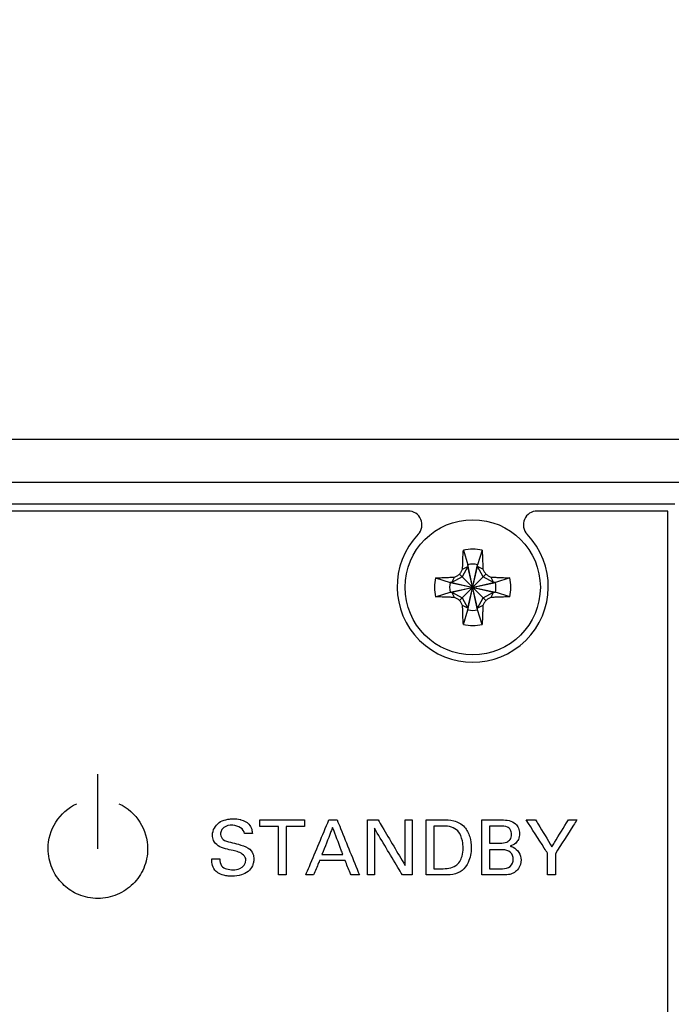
# Model space of a CAD drawing. Header units: inches. Extents: x 0 to 34, y 0 to 22.
# Tile 49 of 84: x 27.606 to 27.843, y 15.789 to 16.148. Entities that reach past the tile are written whole.
import ezdxf

# ---------------------------------------------------------------- set-up
doc = ezdxf.new("R2010")
doc.units = ezdxf.units.IN
doc.header["$LTSCALE"] = 1.87
doc.header["$MEASUREMENT"] = 0
doc.layers.get('0').update_dxf_attribs({"linetype": 'CONTINUOUS'})
doc.layers.add('DATUMCURVES', color=7, linetype='CONTINUOUS')
doc.layers.add('DIMENSIONS', color=7, linetype='CONTINUOUS')
doc.styles.get("Standard").update_dxf_attribs({"font": 'txt', "width": 0.8})
doc.dimstyles.new('DIMSTYLE_2', dxfattribs={"dimtxt": 0.125, "dimasz": 0.18, "dimexe": 0.18, "dimexo": 0.0625, "dimgap": 0.09, "dimtad": 0, "dimtih": 1, "dimtoh": 1, "dimlfac": 4, "dimzin": 4, "dimdsep": 46, "dimtxsty": 'STANDARD', "dimblk": '_FILLED', "dimblk1": '_FILLED', "dimblk2": '_FILLED', "dimcen": 0.09, "dimadec": 0, "dimazin": 0, "dimtp": 0.01, "dimtm": 0.01, "dimtfac": 1, "dimtofl": 0, "dimtmove": 0, "dimatfit": 3, "dimldrblk": '_FILLED', "dimfxl": 1, "dimtolj": 1, "dimtzin": 4, "dimarcsym": 0})

# ---------------------------------------------------------------- blocks, each defined once
blk = doc.blocks.new('_FILLED')
at = {"color": 0, "linetype": 'BYBLOCK'}
blk.add_solid([(0, 0), (-1, 0.1736111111), (-1, -0.1736111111)], dxfattribs=at)
blk = doc.blocks.new('*D12')
at = {"layer": 'DIMENSIONS', "color": 2, "linetype": 'CONTINUOUS'}
for p, q in [((25.3843719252, 16.044827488), (25.3843719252, 18.3698276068)), ((29.6893719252, 16.057327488), (29.6893719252, 18.3698276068)), ((25.3843719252, 18.2448276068), (26.5116945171, 18.2448276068)), ((29.6893719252, 18.2448276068), (27.9616945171, 18.2448276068))]:
    blk.add_line(p, q, dxfattribs=at)
at = {"layer": 'DIMENSIONS', "color": 2, "linetype": 'CONTINUOUS', "xscale": 0.18, "yscale": 0.18, "zscale": 0.18, "rotation": 180}
blk.add_blockref('_FILLED', (25.3843719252, 18.2448276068), dxfattribs=at)
at = {"layer": 'DIMENSIONS', "color": 2, "linetype": 'CONTINUOUS', "xscale": 0.18, "yscale": 0.18, "zscale": 0.18}
blk.add_blockref('_FILLED', (29.6893719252, 18.2448276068), dxfattribs=at)
at = {"layer": 'DIMENSIONS', "color": 2, "linetype": 'CONTINUOUS', "width": 0.8}
for s, p in [('[', (27.1991945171, 18.1823276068)), (']', (27.7991945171, 18.1823276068)), ('17.22', (26.5741945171, 18.1823276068)), ('437.4', (27.2991945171, 18.1823276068))]:
    blk.add_text(s, height=0.125, dxfattribs=at).set_placement(p)
blk = doc.blocks.new('*D14')
at = {"layer": 'DIMENSIONS', "color": 2, "linetype": 'CONTINUOUS'}
for p, q in [((25.3843719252, 16.057327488), (25.3843719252, 16.8698276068)), ((27.3675864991, 15.9479024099), (27.3675864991, 16.8698276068)), ((25.3843719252, 16.7448276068), (25.0243719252, 16.7448276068)), ((27.3675864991, 16.7448276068), (27.7275864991, 16.7448276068))]:
    blk.add_line(p, q, dxfattribs=at)
at = {"layer": 'DIMENSIONS', "color": 2, "linetype": 'CONTINUOUS', "xscale": 0.18, "yscale": 0.18, "zscale": 0.18}
blk.add_blockref('_FILLED', (25.3843719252, 16.7448276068), dxfattribs=at)
at = {"layer": 'DIMENSIONS', "color": 2, "linetype": 'CONTINUOUS', "xscale": 0.18, "yscale": 0.18, "zscale": 0.18, "rotation": 180}
blk.add_blockref('_FILLED', (27.3675864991, 16.7448276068), dxfattribs=at)
at = {"layer": 'DIMENSIONS', "color": 2, "linetype": 'CONTINUOUS', "width": 0.8}
for s, p in [('[', (26.2270722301, 16.6823276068)), (']', (26.8270722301, 16.6823276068)), ('7.93', (25.7020722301, 16.6823276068)), ('201.5', (26.3270722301, 16.6823276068))]:
    blk.add_text(s, height=0.125, dxfattribs=at).set_placement(p)
blk = doc.blocks.new('*D23')
at = {"layer": 'DIMENSIONS', "color": 2, "linetype": 'CONTINUOUS'}
for p, q in [((23.6943719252, 15.994827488), (23.6943719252, 16.354827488)), ((25.3218719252, 15.994827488), (23.5693719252, 15.994827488)), ((28.2511095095, 15.4895496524), (23.5693719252, 15.4895496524)), ((23.6943719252, 15.4895496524), (23.6943719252, 15.1295496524))]:
    blk.add_line(p, q, dxfattribs=at)
at = {"layer": 'DIMENSIONS', "color": 2, "linetype": 'CONTINUOUS', "xscale": 0.18, "yscale": 0.18, "zscale": 0.18}
for p, rotation in [((23.6943719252, 15.994827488), 270), ((23.6943719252, 15.4895496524), 90)]:
    blk.add_blockref('_FILLED', p, dxfattribs=dict(at, rotation=rotation))
at = {"layer": 'DIMENSIONS', "color": 2, "linetype": 'CONTINUOUS', "width": 0.8}
for s, p in [('2.02', (23.3943719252, 15.7979691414)), ('[', (23.3943719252, 15.6104691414)), (']', (23.8943719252, 15.6104691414)), ('51.3', (23.4943719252, 15.6104691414))]:
    blk.add_text(s, height=0.125, dxfattribs=at).set_placement(p)
blk = doc.blocks.new('*D24')
at = {"layer": 'DIMENSIONS', "color": 2, "linetype": 'CONTINUOUS'}
for p, q in [((22.9443719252, 15.994827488), (22.9443719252, 16.354827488)), ((25.3218719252, 15.994827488), (22.8193719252, 15.994827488)), ((28.2795870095, 14.9937996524), (22.8193719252, 14.9937996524)), ((22.9443719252, 14.9937996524), (22.9443719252, 14.6337996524))]:
    blk.add_line(p, q, dxfattribs=at)
at = {"layer": 'DIMENSIONS', "color": 2, "linetype": 'CONTINUOUS', "xscale": 0.18, "yscale": 0.18, "zscale": 0.18}
for p, rotation in [((22.9443719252, 15.994827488), 270), ((22.9443719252, 14.9937996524), 90)]:
    blk.add_blockref('_FILLED', p, dxfattribs=dict(at, rotation=rotation))
at = {"layer": 'DIMENSIONS', "color": 2, "linetype": 'CONTINUOUS', "width": 0.8}
for s, p in [('4.00', (22.5943719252, 15.3653038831)), ('[', (22.5943719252, 15.1778038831)), (']', (23.1943719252, 15.1778038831)), ('101.7', (22.6943719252, 15.1778038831))]:
    blk.add_text(s, height=0.125, dxfattribs=at).set_placement(p)

msp = doc.modelspace()

# ---------------------------------------------------------------- linework, layer by layer
at = {"color": 7, "linetype": 'CONTINUOUS'}
for p, q in [((29.6968719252, 15.994827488), (25.3843719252, 15.994827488)), ((25.4406219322, 15.9793276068), (29.6406219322, 15.9793276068)), ((27.8438719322, 15.9713276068), (25.4468719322, 15.9713276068)), ((27.7469198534, 15.9688276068), (25.543824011, 15.9688276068)), ((27.8413719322, 15.9688276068), (27.793824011, 15.9688276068)), ((27.8413719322, 14.2708276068), (27.8413719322, 15.9688276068)), ((27.7669640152, 15.9545585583), (27.7686494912, 15.949314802)), ((27.7737798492, 15.9545585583), (27.7720943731, 15.949314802)), ((27.7686494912, 15.9486258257), (27.7665171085, 15.9449324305)), ((27.7666928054, 15.9476692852), (27.7686494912, 15.9486258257)), ((27.7686494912, 15.9328404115), (27.7720943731, 15.949314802)), ((27.7686494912, 15.949314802), (27.7686494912, 15.9486258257)), ((27.7720943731, 15.9328404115), (27.7686494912, 15.949314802)), ((27.7686494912, 15.9335293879), (27.7720943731, 15.9486258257)), ((27.7720943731, 15.9335293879), (27.7686494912, 15.9486258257)), ((27.7720943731, 15.9486258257), (27.7720943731, 15.949314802)), ((27.7742267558, 15.9449324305), (27.7720943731, 15.9486258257)), ((27.7740510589, 15.9476692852), (27.7720943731, 15.9486258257)), ((27.7665171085, 15.9449324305), (27.7628237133, 15.9428000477)), ((27.7656179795, 15.9363236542), (27.7751258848, 15.9458315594)), ((27.7656179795, 15.9458315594), (27.7751258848, 15.9363236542)), ((27.777920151, 15.9428000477), (27.7742267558, 15.9449324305)), ((27.7568909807, 15.9444855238), (27.7621347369, 15.9428000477)), ((27.7621347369, 15.9393551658), (27.7786091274, 15.9428000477)), ((27.7628237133, 15.9428000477), (27.7621347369, 15.9428000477)), ((27.7621347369, 15.9428000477), (27.7786091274, 15.9393551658)), ((27.7628237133, 15.9428000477), (27.7637802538, 15.9447567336)), ((27.7628237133, 15.9393551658), (27.777920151, 15.9428000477)), ((27.7628237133, 15.9428000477), (27.777920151, 15.9393551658)), ((27.7769636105, 15.9447567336), (27.777920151, 15.9428000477)), ((27.7786091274, 15.9428000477), (27.777920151, 15.9428000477)), ((27.7838528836, 15.9444855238), (27.7786091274, 15.9428000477)), ((27.7568909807, 15.9376696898), (27.7621347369, 15.9393551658)), ((27.7621347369, 15.9393551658), (27.7628237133, 15.9393551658)), ((27.7637802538, 15.93739848), (27.7628237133, 15.9393551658)), ((27.7628237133, 15.9393551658), (27.7665171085, 15.9372227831)), ((27.7742267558, 15.9372227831), (27.777920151, 15.9393551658)), ((27.777920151, 15.9393551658), (27.7769636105, 15.93739848)), ((27.777920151, 15.9393551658), (27.7786091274, 15.9393551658)), ((27.7838528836, 15.9376696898), (27.7786091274, 15.9393551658)), ((27.7665171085, 15.9372227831), (27.7686494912, 15.9335293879)), ((27.7686494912, 15.9335293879), (27.7666928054, 15.9344859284)), ((27.7720943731, 15.9335293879), (27.7742267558, 15.9372227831)), ((27.7740510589, 15.9344859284), (27.7720943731, 15.9335293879)), ((27.7669640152, 15.9275966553), (27.7686494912, 15.9328404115)), ((27.7686494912, 15.9335293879), (27.7686494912, 15.9328404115)), ((27.7720943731, 15.9328404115), (27.7720943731, 15.9335293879)), ((27.7737798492, 15.9275966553), (27.7720943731, 15.9328404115))]:
    msp.add_line(p, q, dxfattribs=at)
msp.add_circle((27.7703719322, 15.9410776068), 0.0246062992, dxfattribs=at)
for centre, radius, start, end in [((27.7469198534, 15.9638276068), 0.005, 316.1869385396, 90), ((27.793824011, 15.9638276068), 0.005, 90, 223.8130614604), ((27.7703719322, 15.9413276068), 0.0275, 136.1869385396, 43.8130614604), ((27.7703719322, 15.9410776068), 0.0139051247, 75.8131348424, 104.1868651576), ((27.7703719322, 15.9410776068), 0.0084153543, 78.1893286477, 101.8106713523), ((27.7703719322, 15.9410776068), 0.0139051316, 165.8131348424, 194.1868651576), ((27.7703719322, 15.9410776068), 0.0084153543, 168.1893286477, 191.8106713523), ((27.7703719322, 15.9410776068), 0.0084153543, 348.1893286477, 11.8106713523), ((27.7703719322, 15.9410776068), 0.0139051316, 345.8131348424, 14.1868651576), ((27.7703719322, 15.9410776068), 0.0084153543, 258.1893286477, 281.8106713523), ((27.7703719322, 15.9410776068), 0.0139051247, 255.8131348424, 284.1868651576)]:
    msp.add_arc(centre, radius, start, end, dxfattribs=at)
for points, knots in [([(27.7667363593, 15.9494602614), (27.7667439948, 15.9497394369), (27.7667614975, 15.9503245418), (27.7667943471, 15.9512487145), (27.7668372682, 15.9522685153), (27.7668927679, 15.9533829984), (27.7669383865, 15.9541581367), (27.7669640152, 15.9545585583)], [0, 0, 0, 0, 0.1641649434, 0.3440853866, 0.5435825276, 0.7641446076, 1, 1, 1, 1]), ([(27.7737798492, 15.9545585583), (27.7738049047, 15.954167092), (27.7738501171, 15.9534003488), (27.7739055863, 15.9522908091), (27.773948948, 15.9512639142), (27.773982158, 15.9503313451), (27.7739998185, 15.9497413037), (27.774007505, 15.9494602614)], [0, 0, 0, 0, 0.2305805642, 0.4514776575, 0.6530114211, 0.8347373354, 1, 1, 1, 1]), ([(27.7666928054, 15.9476692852), (27.7666966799, 15.9478510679), (27.7667051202, 15.9482308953), (27.7667195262, 15.9488278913), (27.7667304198, 15.9492430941), (27.7667363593, 15.9494602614)], [0, 0, 0, 0, 0.3044764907, 0.6362029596, 1, 1, 1, 1]), ([(27.774007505, 15.9494602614), (27.7740134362, 15.9492434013), (27.7740243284, 15.9488282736), (27.7740387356, 15.9482312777), (27.7740471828, 15.9478511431), (27.7740510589, 15.9476692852)], [0, 0, 0, 0, 0.3632824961, 0.6953976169, 1, 1, 1, 1]), ([(27.7637802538, 15.9447567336), (27.7639337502, 15.9448469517), (27.7642408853, 15.9450272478), (27.7647012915, 15.9452968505), (27.7651603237, 15.9455649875), (27.7654657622, 15.945742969), (27.7656179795, 15.9458315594)], [0, 0, 0, 0, 0.2508912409, 0.5018551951, 0.7518226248, 1, 1, 1, 1]), ([(27.7656179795, 15.9458315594), (27.7657068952, 15.9459843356), (27.7658853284, 15.9462905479), (27.7661538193, 15.9467501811), (27.7664230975, 15.9472100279), (27.7666029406, 15.9475163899), (27.7666928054, 15.9476692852)], [0, 0, 0, 0, 0.249088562, 0.4994074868, 0.7500913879, 1, 1, 1, 1]), ([(27.7740510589, 15.9476692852), (27.7741413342, 15.9475156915), (27.7743216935, 15.9472084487), (27.7745913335, 15.946747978), (27.7748594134, 15.9462890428), (27.7750373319, 15.9459837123), (27.7751258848, 15.9458315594)], [0, 0, 0, 0, 0.2510500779, 0.5020312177, 0.7519277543, 1, 1, 1, 1]), ([(27.7751258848, 15.9458315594), (27.7752786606, 15.945742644), (27.7755848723, 15.9455642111), (27.7760445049, 15.9452957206), (27.7765043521, 15.9450264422), (27.7768107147, 15.9448465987), (27.7769636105, 15.9447567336)], [0, 0, 0, 0, 0.2490879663, 0.4994064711, 0.7500904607, 1, 1, 1, 1]), ([(27.7568909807, 15.9444855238), (27.7572824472, 15.9445105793), (27.7580491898, 15.9445557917), (27.7591587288, 15.9446112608), (27.7601856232, 15.9446546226), (27.7611181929, 15.9446878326), (27.7617082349, 15.9447054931), (27.7619892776, 15.9447131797)], [0, 0, 0, 0, 0.2305806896, 0.4514773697, 0.6530110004, 0.8347371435, 1, 1, 1, 1]), ([(27.7619892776, 15.9447131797), (27.7622061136, 15.9447191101), (27.7626212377, 15.9447300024), (27.7632182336, 15.9447444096), (27.7635983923, 15.9447528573), (27.7637802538, 15.9447567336)], [0, 0, 0, 0, 0.3632420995, 0.6953916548, 1, 1, 1, 1]), ([(27.7769636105, 15.9447567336), (27.7771453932, 15.944752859), (27.7775252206, 15.9447444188), (27.7781222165, 15.9447300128), (27.7785374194, 15.9447191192), (27.7787545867, 15.9447131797)], [0, 0, 0, 0, 0.3044763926, 0.6362028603, 1, 1, 1, 1]), ([(27.7787545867, 15.9447131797), (27.7790337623, 15.9447055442), (27.779618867, 15.9446880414), (27.7805430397, 15.9446551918), (27.7815628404, 15.9446122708), (27.7826773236, 15.944556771), (27.783452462, 15.9445111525), (27.7838528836, 15.9444855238)], [0, 0, 0, 0, 0.164164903, 0.3440853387, 0.5435824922, 0.7641445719, 1, 1, 1, 1]), ([(27.7619892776, 15.9374420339), (27.7617101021, 15.9374496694), (27.7611249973, 15.9374671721), (27.7602008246, 15.9375000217), (27.7591810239, 15.9375429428), (27.7580665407, 15.9375984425), (27.7572914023, 15.9376440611), (27.7568909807, 15.9376696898)], [0, 0, 0, 0, 0.164164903, 0.3440853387, 0.5435824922, 0.7641445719, 1, 1, 1, 1]), ([(27.7637802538, 15.93739848), (27.7635984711, 15.9374023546), (27.7632186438, 15.9374107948), (27.7626216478, 15.9374252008), (27.7622064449, 15.9374360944), (27.7619892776, 15.9374420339)], [0, 0, 0, 0, 0.3044763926, 0.6362028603, 1, 1, 1, 1]), ([(27.7656179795, 15.9363236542), (27.7654651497, 15.9364126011), (27.7651588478, 15.9365910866), (27.7646991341, 15.9368596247), (27.764239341, 15.9371288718), (27.7639330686, 15.9373086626), (27.7637802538, 15.93739848)], [0, 0, 0, 0, 0.2491760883, 0.4995536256, 0.750222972, 1, 1, 1, 1]), ([(27.7666928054, 15.9344859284), (27.766602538, 15.9346395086), (27.7664221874, 15.9349467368), (27.7661525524, 15.9354071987), (27.7658844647, 15.9358661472), (27.7657065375, 15.9361714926), (27.7656179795, 15.9363236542)], [0, 0, 0, 0, 0.2510281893, 0.5020071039, 0.7519134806, 1, 1, 1, 1]), ([(27.7667363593, 15.9326949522), (27.7667304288, 15.9329117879), (27.7667195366, 15.9333269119), (27.7667051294, 15.9339239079), (27.7666966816, 15.9343040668), (27.7666928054, 15.9344859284)], [0, 0, 0, 0, 0.3632416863, 0.6953914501, 1, 1, 1, 1]), ([(27.7740510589, 15.9344859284), (27.7740471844, 15.9343041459), (27.7740387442, 15.9339243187), (27.7740243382, 15.9333273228), (27.7740134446, 15.9329121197), (27.774007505, 15.9326949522)], [0, 0, 0, 0, 0.304476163, 0.636202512, 1, 1, 1, 1]), ([(27.7751258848, 15.9363236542), (27.775036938, 15.9361708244), (27.7748584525, 15.9358645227), (27.7745899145, 15.9354048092), (27.7743206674, 15.934945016), (27.7741408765, 15.9346387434), (27.7740510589, 15.9344859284)], [0, 0, 0, 0, 0.2491759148, 0.4995533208, 0.7502226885, 1, 1, 1, 1]), ([(27.7769636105, 15.93739848), (27.7768100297, 15.9373082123), (27.7765028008, 15.9371278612), (27.7760423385, 15.936858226), (27.7755833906, 15.9365901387), (27.775278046, 15.9364122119), (27.7751258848, 15.9363236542)], [0, 0, 0, 0, 0.2510292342, 0.5020082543, 0.7519141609, 1, 1, 1, 1]), ([(27.7787545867, 15.9374420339), (27.778537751, 15.9374361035), (27.7781226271, 15.9374252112), (27.7775256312, 15.937410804), (27.7771454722, 15.9374023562), (27.7769636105, 15.93739848)], [0, 0, 0, 0, 0.3632416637, 0.6953913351, 1, 1, 1, 1]), ([(27.7838528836, 15.9376696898), (27.7834614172, 15.9376446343), (27.7826946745, 15.9375994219), (27.7815851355, 15.9375439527), (27.7805582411, 15.937500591), (27.7796256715, 15.937467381), (27.7790356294, 15.9374497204), (27.7787545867, 15.9374420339)], [0, 0, 0, 0, 0.2305806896, 0.4514773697, 0.6530110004, 0.8347371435, 1, 1, 1, 1]), ([(27.7669640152, 15.9275966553), (27.7669389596, 15.9279881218), (27.7668937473, 15.9287548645), (27.7668382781, 15.9298644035), (27.7667949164, 15.9308912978), (27.7667617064, 15.9318238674), (27.7667440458, 15.9324139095), (27.7667363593, 15.9326949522)], [0, 0, 0, 0, 0.2305806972, 0.4514773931, 0.6530109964, 0.8347371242, 1, 1, 1, 1]), ([(27.774007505, 15.9326949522), (27.7739998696, 15.9324157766), (27.7739823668, 15.9318306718), (27.7739495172, 15.930906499), (27.7739065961, 15.9298866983), (27.7738510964, 15.9287722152), (27.7738054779, 15.9279970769), (27.7737798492, 15.9275966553)], [0, 0, 0, 0, 0.1641649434, 0.3440853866, 0.5435825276, 0.7641446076, 1, 1, 1, 1])]:
    msp.add_open_spline(points, degree=3, knots=knots, dxfattribs=at)
at = {"layer": 'DATUMCURVES', "color": 40, "linetype": 'CONTINUOUS'}
for points in [[(27.6339979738, 15.8459546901, 1.7165252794), (27.6339979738, 15.8550031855, 1.7165252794), (27.6339979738, 15.8640516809, 1.7165252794), (27.6339979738, 15.8731001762, 1.7165252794)], [(27.6929781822, 15.8541116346, 1.7165252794), (27.6929781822, 15.8548987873, 1.7165252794), (27.6929781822, 15.8556859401, 1.7165252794), (27.6929781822, 15.8564730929, 1.7165252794)], [(27.7091729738, 15.8564730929, 1.7165252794), (27.7091729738, 15.8556859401, 1.7165252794), (27.7091729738, 15.8548987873, 1.7165252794), (27.7091729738, 15.8541116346, 1.7165252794)], [(27.7180604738, 15.8564730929, 1.7165252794), (27.7190516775, 15.8564730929, 1.7165252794), (27.7200428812, 15.8564730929, 1.7165252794), (27.7210340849, 15.8564730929, 1.7165252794)], [(27.7457806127, 15.8564730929, 1.7165252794), (27.7466328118, 15.8564730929, 1.7165252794), (27.7474850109, 15.8564730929, 1.7165252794), (27.7483372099, 15.8564730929, 1.7165252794)], [(27.8051677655, 15.8564730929, 1.7165252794), (27.8062053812, 15.8564730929, 1.7165252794), (27.807242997, 15.8564730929, 1.7165252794), (27.8082806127, 15.8564730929, 1.7165252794)], [(27.7595879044, 15.8541675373, 1.7165252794), (27.758476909, 15.8541675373, 1.7165252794), (27.7573659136, 15.8541675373, 1.7165252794), (27.7562549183, 15.8541675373, 1.7165252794)], [(27.6902010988, 15.8514734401, 1.7165252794), (27.6892381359, 15.8514734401, 1.7165252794), (27.6882751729, 15.8514734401, 1.7165252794), (27.6873122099, 15.8514734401, 1.7165252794)], [(27.6754240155, 15.8422789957, 1.7165252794), (27.6763869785, 15.8422789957, 1.7165252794), (27.6773499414, 15.8422789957, 1.7165252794), (27.6783129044, 15.8422789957, 1.7165252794)], [(27.7562549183, 15.838696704, 1.7165252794), (27.7571624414, 15.838696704, 1.7165252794), (27.7580699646, 15.838696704, 1.7165252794), (27.7589774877, 15.838696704, 1.7165252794)], [(27.7024490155, 15.8364182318, 1.7165252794), (27.7015323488, 15.8364182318, 1.7165252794), (27.7006156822, 15.8364182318, 1.7165252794), (27.6996990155, 15.8364182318, 1.7165252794)], [(27.7124788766, 15.8364182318, 1.7165252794), (27.7115249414, 15.8364182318, 1.7165252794), (27.7105710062, 15.8364182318, 1.7165252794), (27.7096170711, 15.8364182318, 1.7165252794)], [(27.7291448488, 15.8364182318, 1.7165252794), (27.7281355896, 15.8364182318, 1.7165252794), (27.7271263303, 15.8364182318, 1.7165252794), (27.7261170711, 15.8364182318, 1.7165252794)], [(27.7345872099, 15.8364182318, 1.7165252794), (27.7337451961, 15.8364182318, 1.7165252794), (27.7329031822, 15.8364182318, 1.7165252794), (27.7320611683, 15.8364182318, 1.7165252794)], [(27.8004476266, 15.8364182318, 1.7165252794), (27.799511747, 15.8364182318, 1.7165252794), (27.7985758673, 15.8364182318, 1.7165252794), (27.7976399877, 15.8364182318, 1.7165252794)]]:
    msp.add_open_spline(points, degree=3, dxfattribs=at)
for points, knots in [([(27.6262381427, 15.8296016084, 1.7165252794), (27.6243472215, 15.8304972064, 1.7165252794), (27.620753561, 15.8330716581, 1.7165252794), (27.6169164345, 15.8386670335, 1.7165252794), (27.6151872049, 15.8469442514, 1.7165252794), (27.617940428, 15.8562335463, 1.7165252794), (27.6231675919, 15.8608703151, 1.7165252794), (27.6263549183, 15.8623564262, 1.7165252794)], [0, 0, 0, 0, 0.1557904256, 0.3310546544, 0.5063188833, 0.7531594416, 1, 1, 1, 1]), ([(27.6416476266, 15.8623564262, 1.7165252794), (27.6448351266, 15.8608703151, 1.7165252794), (27.6500623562, 15.8562335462, 1.7165252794), (27.652816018, 15.8469442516, 1.7165252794), (27.6510856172, 15.8386670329, 1.7165252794), (27.6470981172, 15.8328564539, 1.7165252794), (27.6412865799, 15.8288688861, 1.7165252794), (27.6339976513, 15.8273522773, 1.7165252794), (27.628869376, 15.8284195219, 1.7165252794), (27.6264745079, 15.8294896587, 1.7165252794), (27.6262381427, 15.8296016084, 1.7165252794)], [0, 0, 0, 0, 0.1776492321, 0.3552984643, 0.4814347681, 0.607571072, 0.7337073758, 0.8598436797, 0.985984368, 1, 1, 1, 1]), ([(27.6832295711, 15.8452783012, 1.7165252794), (27.6813750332, 15.8457336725, 1.7165252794), (27.678467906, 15.8460566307, 1.7165252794), (27.6759906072, 15.8487311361, 1.7165252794), (27.6753458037, 15.8519997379, 1.7165252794), (27.6772206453, 15.8553858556, 1.7165252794), (27.6801316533, 15.8564686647, 1.7165252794), (27.6819267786, 15.8568086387, 1.7165252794), (27.6836659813, 15.8569048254, 1.7165252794), (27.6849329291, 15.8567932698, 1.7165252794), (27.6857185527, 15.8566149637, 1.7165252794)], [0, 0, 0, 0, 0.2460782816, 0.3539479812, 0.4441757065, 0.6617817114, 0.7763213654, 0.8363703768, 0.8971580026, 1, 1, 1, 1]), ([(27.6857185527, 15.8566149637, 1.7165252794), (27.6858307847, 15.8565894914, 1.7165252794), (27.6870406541, 15.8562905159, 1.7165252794), (27.6888970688, 15.8553966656, 1.7165252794), (27.690062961, 15.8532327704, 1.7165252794), (27.690164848, 15.8519979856, 1.7165252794), (27.6902010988, 15.8514734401, 1.7165252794)], [0, 0, 0, 0, 0.0463359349, 0.5004751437, 0.7863080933, 1, 1, 1, 1]), ([(27.6929781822, 15.8564730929, 1.7165252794), (27.6938216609, 15.8564730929, 1.7165252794), (27.6992199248, 15.8564730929, 1.7165252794), (27.7046181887, 15.8564730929, 1.7165252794), (27.7091729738, 15.8564730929, 1.7165252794)], [0, 0, 0, 0, 0.15625, 1, 1, 1, 1]), ([(27.7096170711, 15.8364182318, 1.7165252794), (27.7100568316, 15.8374627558, 1.7165252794), (27.7128712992, 15.8441477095, 1.7165252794), (27.7156857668, 15.8508326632, 1.7165252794), (27.7180604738, 15.8564730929, 1.7165252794)], [0, 0, 0, 0, 0.15625, 1, 1, 1, 1]), ([(27.7210340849, 15.8564730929, 1.7165252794), (27.7214565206, 15.8554285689, 1.7165252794), (27.7241601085, 15.8487436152, 1.7165252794), (27.7268636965, 15.8420586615, 1.7165252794), (27.7291448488, 15.8364182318, 1.7165252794)], [0, 0, 0, 0, 0.15625, 1, 1, 1, 1]), ([(27.7320611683, 15.8564730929, 1.7165252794), (27.7322621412, 15.8564730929, 1.7165252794), (27.7335483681, 15.8564730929, 1.7165252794), (27.7348345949, 15.8564730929, 1.7165252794), (27.7359198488, 15.8564730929, 1.7165252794)], [0, 0, 0, 0, 0.15625, 1, 1, 1, 1]), ([(27.7320611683, 15.8364182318, 1.7165252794), (27.7320611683, 15.8374627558, 1.7165252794), (27.7320611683, 15.8441477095, 1.7165252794), (27.7320611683, 15.8508326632, 1.7165252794), (27.7320611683, 15.8564730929, 1.7165252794)], [0, 0, 0, 0, 0.15625, 1, 1, 1, 1]), ([(27.7359198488, 15.8564730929, 1.7165252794), (27.7364334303, 15.8556094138, 1.7165252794), (27.7397203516, 15.8500818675, 1.7165252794), (27.7430072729, 15.8445543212, 1.7165252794), (27.7457806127, 15.839890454, 1.7165252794)], [0, 0, 0, 0, 0.15625, 1, 1, 1, 1]), ([(27.7457806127, 15.839890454, 1.7165252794), (27.7457806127, 15.8407541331, 1.7165252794), (27.7457806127, 15.8462816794, 1.7165252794), (27.7457806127, 15.8518092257, 1.7165252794), (27.7457806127, 15.8564730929, 1.7165252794)], [0, 0, 0, 0, 0.15625, 1, 1, 1, 1]), ([(27.7483372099, 15.8564730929, 1.7165252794), (27.7483372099, 15.8554285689, 1.7165252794), (27.7483372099, 15.8487436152, 1.7165252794), (27.7483372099, 15.8420586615, 1.7165252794), (27.7483372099, 15.8364182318, 1.7165252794)], [0, 0, 0, 0, 0.15625, 1, 1, 1, 1]), ([(27.7534774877, 15.8564730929, 1.7165252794), (27.7537798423, 15.8564730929, 1.7165252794), (27.7557149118, 15.8564730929, 1.7165252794), (27.7576499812, 15.8564730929, 1.7165252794), (27.7592826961, 15.8564730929, 1.7165252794)], [0, 0, 0, 0, 0.15625, 1, 1, 1, 1]), ([(27.7534774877, 15.8364182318, 1.7165252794), (27.7534774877, 15.8374627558, 1.7165252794), (27.7534774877, 15.8441477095, 1.7165252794), (27.7534774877, 15.8508326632, 1.7165252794), (27.7534774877, 15.8564730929, 1.7165252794)], [0, 0, 0, 0, 0.15625, 1, 1, 1, 1]), ([(27.7592826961, 15.8564730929, 1.7165252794), (27.7606925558, 15.8564730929, 1.7165252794), (27.7636464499, 15.8565255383, 1.7165252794), (27.7675962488, 15.8542601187, 1.7165252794), (27.7694914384, 15.8503463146, 1.7165252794), (27.7700761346, 15.8458512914, 1.7165252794), (27.7692926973, 15.8414019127, 1.7165252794), (27.7667544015, 15.8377858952, 1.7165252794), (27.7630496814, 15.8363283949, 1.7165252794), (27.7604710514, 15.8364182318, 1.7165252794), (27.7591167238, 15.8364182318, 1.7165252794)], [0, 0, 0, 0, 0.125883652, 0.2594709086, 0.379172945, 0.5006558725, 0.6610593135, 0.7711421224, 0.8790747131, 1, 1, 1, 1]), ([(27.7737243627, 15.8564730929, 1.7165252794), (27.774097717, 15.8564730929, 1.7165252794), (27.7764871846, 15.8564730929, 1.7165252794), (27.7788766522, 15.8564730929, 1.7165252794), (27.7808927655, 15.8564730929, 1.7165252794)], [0, 0, 0, 0, 0.15625, 1, 1, 1, 1]), ([(27.7737243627, 15.8364182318, 1.7165252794), (27.7737243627, 15.8374627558, 1.7165252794), (27.7737243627, 15.8441477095, 1.7165252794), (27.7737243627, 15.8508326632, 1.7165252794), (27.7737243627, 15.8564730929, 1.7165252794)], [0, 0, 0, 0, 0.15625, 1, 1, 1, 1]), ([(27.7808927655, 15.8564730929, 1.7165252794), (27.7826478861, 15.8564730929, 1.7165252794), (27.7853761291, 15.8561042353, 1.7165252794), (27.7871503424, 15.8534500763, 1.7165252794), (27.7874740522, 15.8514274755, 1.7165252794), (27.7871666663, 15.8494595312, 1.7165252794), (27.7859599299, 15.8477524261, 1.7165252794), (27.784713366, 15.8471648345, 1.7165252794), (27.7839750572, 15.8468908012, 1.7165252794)], [0, 0, 0, 0, 0.3448576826, 0.4646281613, 0.6027091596, 0.7394523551, 0.8452620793, 1, 1, 1, 1]), ([(27.7976399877, 15.8443067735, 1.7165252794), (27.7972320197, 15.8449404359, 1.7165252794), (27.7946210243, 15.8489958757, 1.7165252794), (27.792010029, 15.8530513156, 1.7165252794), (27.7898070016, 15.8564730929, 1.7165252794)], [0, 0, 0, 0, 0.15625, 1, 1, 1, 1]), ([(27.7898070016, 15.8564730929, 1.7165252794), (27.7899864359, 15.8564730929, 1.7165252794), (27.7911348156, 15.8564730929, 1.7165252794), (27.7922831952, 15.8564730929, 1.7165252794), (27.7932521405, 15.8564730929, 1.7165252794)], [0, 0, 0, 0, 0.15625, 1, 1, 1, 1]), ([(27.7932521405, 15.8564730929, 1.7165252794), (27.7935603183, 15.8559609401, 1.7165252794), (27.7955326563, 15.8526831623, 1.7165252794), (27.7975049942, 15.8494053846, 1.7165252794), (27.7991691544, 15.8466397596, 1.7165252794)], [0, 0, 0, 0, 0.15625, 1, 1, 1, 1]), ([(27.7991691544, 15.8466397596, 1.7165252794), (27.799481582, 15.8471519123, 1.7165252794), (27.8014811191, 15.8504296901, 1.7165252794), (27.8034806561, 15.8537074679, 1.7165252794), (27.8051677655, 15.8564730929, 1.7165252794)], [0, 0, 0, 0, 0.15625, 1, 1, 1, 1]), ([(27.8082806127, 15.8564730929, 1.7165252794), (27.8078726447, 15.8558321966, 1.7165252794), (27.8052616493, 15.8517304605, 1.7165252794), (27.802650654, 15.8476287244, 1.7165252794), (27.8004476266, 15.8441678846, 1.7165252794)], [0, 0, 0, 0, 0.15625, 1, 1, 1, 1]), ([(27.6873122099, 15.8514734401, 1.7165252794), (27.6872156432, 15.8532077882, 1.7165252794), (27.6835876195, 15.8550912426, 1.7165252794), (27.6802585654, 15.8542390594, 1.7165252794), (27.6788371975, 15.8526753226, 1.7165252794), (27.6786133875, 15.8517026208, 1.7165252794), (27.6786507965, 15.8511815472, 1.7165252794), (27.6786555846, 15.8511331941, 1.7165252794)], [0, 0, 0, 0, 0.4544564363, 0.7492785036, 0.866792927, 0.9876282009, 1, 1, 1, 1]), ([(27.6996990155, 15.8541116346, 1.7165252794), (27.6993489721, 15.8541116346, 1.7165252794), (27.6971086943, 15.8541116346, 1.7165252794), (27.6948684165, 15.8541116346, 1.7165252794), (27.6929781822, 15.8541116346, 1.7165252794)], [0, 0, 0, 0, 0.15625, 1, 1, 1, 1]), ([(27.6996990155, 15.8364182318, 1.7165252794), (27.6996990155, 15.8373397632, 1.7165252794), (27.6996990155, 15.8432375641, 1.7165252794), (27.6996990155, 15.849135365, 1.7165252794), (27.6996990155, 15.8541116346, 1.7165252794)], [0, 0, 0, 0, 0.15625, 1, 1, 1, 1]), ([(27.7091729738, 15.8541116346, 1.7165252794), (27.7088227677, 15.8541116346, 1.7165252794), (27.7065814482, 15.8541116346, 1.7165252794), (27.7043401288, 15.8541116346, 1.7165252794), (27.7024490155, 15.8541116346, 1.7165252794)], [0, 0, 0, 0, 0.15625, 1, 1, 1, 1]), ([(27.7024490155, 15.8541116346, 1.7165252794), (27.7024490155, 15.8531901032, 1.7165252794), (27.7024490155, 15.8472923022, 1.7165252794), (27.7024490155, 15.8413945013, 1.7165252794), (27.7024490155, 15.8364182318, 1.7165252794)], [0, 0, 0, 0, 0.15625, 1, 1, 1, 1]), ([(27.7194201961, 15.8537230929, 1.7165252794), (27.7192177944, 15.8532109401, 1.7165252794), (27.7179224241, 15.8499331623, 1.7165252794), (27.7166270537, 15.8466553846, 1.7165252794), (27.7155340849, 15.8438897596, 1.7165252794)], [0, 0, 0, 0, 0.15625, 1, 1, 1, 1]), ([(27.7231160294, 15.8438897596, 1.7165252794), (27.7229235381, 15.8444019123, 1.7165252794), (27.7216915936, 15.8476796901, 1.7165252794), (27.7204596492, 15.8509574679, 1.7165252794), (27.7194201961, 15.8537230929, 1.7165252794)], [0, 0, 0, 0, 0.15625, 1, 1, 1, 1]), ([(27.7447802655, 15.8364182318, 1.7165252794), (27.7442493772, 15.837305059, 1.7165252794), (27.740851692, 15.8429807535, 1.7165252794), (27.7374540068, 15.8486564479, 1.7165252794), (27.7345872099, 15.8534453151, 1.7165252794)], [0, 0, 0, 0, 0.15625, 1, 1, 1, 1]), ([(27.7345872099, 15.8534453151, 1.7165252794), (27.7345872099, 15.8525584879, 1.7165252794), (27.7345872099, 15.8468827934, 1.7165252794), (27.7345872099, 15.841207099, 1.7165252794), (27.7345872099, 15.8364182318, 1.7165252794)], [0, 0, 0, 0, 0.15625, 1, 1, 1, 1]), ([(27.7562549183, 15.8541675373, 1.7165252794), (27.7562549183, 15.8533617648, 1.7165252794), (27.7562549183, 15.8482048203, 1.7165252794), (27.7562549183, 15.8430478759, 1.7165252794), (27.7562549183, 15.838696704, 1.7165252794)], [0, 0, 0, 0, 0.15625, 1, 1, 1, 1]), ([(27.7668646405, 15.846168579, 1.7165252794), (27.7668646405, 15.8470477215, 1.7165252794), (27.7666547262, 15.8492399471, 1.7165252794), (27.7655106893, 15.852318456, 1.7165252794), (27.7625995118, 15.8541314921, 1.7165252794), (27.7606289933, 15.8541675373, 1.7165252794), (27.7595879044, 15.8541675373, 1.7165252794)], [0, 0, 0, 0, 0.2128346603, 0.5352512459, 0.7479591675, 1, 1, 1, 1]), ([(27.7804212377, 15.8541963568, 1.7165252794), (27.7802128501, 15.8541963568, 1.7165252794), (27.7788791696, 15.8541963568, 1.7165252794), (27.777545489, 15.8541963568, 1.7165252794), (27.7764201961, 15.8541963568, 1.7165252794)], [0, 0, 0, 0, 0.15625, 1, 1, 1, 1]), ([(27.7764201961, 15.8541963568, 1.7165252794), (27.7764201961, 15.8538736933, 1.7165252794), (27.7764201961, 15.851808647, 1.7165252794), (27.7764201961, 15.8497436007, 1.7165252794), (27.7764201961, 15.8480012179, 1.7165252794)], [0, 0, 0, 0, 0.15625, 1, 1, 1, 1]), ([(27.7803094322, 15.8480012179, 1.7165252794), (27.7811324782, 15.8480012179, 1.7165252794), (27.7825102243, 15.8480955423, 1.7165252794), (27.7842110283, 15.8493184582, 1.7165252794), (27.7845986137, 15.8511322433, 1.7165252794), (27.7843025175, 15.8528919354, 1.7165252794), (27.7827161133, 15.8542129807, 1.7165252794), (27.7812970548, 15.8541963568, 1.7165252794), (27.7804212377, 15.8541963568, 1.7165252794)], [0, 0, 0, 0, 0.2109432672, 0.3419615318, 0.5045345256, 0.6583203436, 0.7755317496, 1, 1, 1, 1]), ([(27.6786555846, 15.8511331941, 1.7165252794), (27.6787226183, 15.8504562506, 1.7165252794), (27.6795232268, 15.8488066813, 1.7165252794), (27.6813116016, 15.8485318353, 1.7165252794), (27.6822563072, 15.8483064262, 1.7165252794)], [0, 0, 0, 0, 0.4053435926, 1, 1, 1, 1]), ([(27.6822563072, 15.8483064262, 1.7165252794), (27.6832107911, 15.8480621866, 1.7165252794), (27.6853949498, 15.8475017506, 1.7165252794), (27.6876572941, 15.8469089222, 1.7165252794), (27.6887295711, 15.8461956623, 1.7165252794)], [0, 0, 0, 0, 0.4334387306, 1, 1, 1, 1]), ([(27.6887295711, 15.8461956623, 1.7165252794), (27.6894911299, 15.8456945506, 1.7165252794), (27.6905247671, 15.8443767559, 1.7165252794), (27.6907852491, 15.8423887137, 1.7165252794), (27.6906454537, 15.8409137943, 1.7165252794), (27.6901310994, 15.8393010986, 1.7165252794), (27.6887410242, 15.8375098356, 1.7165252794), (27.6860600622, 15.836184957, 1.7165252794), (27.6834920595, 15.8358907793, 1.7165252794), (27.6813051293, 15.8359991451, 1.7165252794), (27.6795621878, 15.8362878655, 1.7165252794), (27.678299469, 15.8368250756, 1.7165252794), (27.6776816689, 15.8372396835, 1.7165252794)], [0, 0, 0, 0, 0.1289253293, 0.2174562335, 0.2785377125, 0.337362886, 0.4549905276, 0.5873040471, 0.749327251, 0.8151576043, 0.8964166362, 1, 1, 1, 1]), ([(27.6878379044, 15.8418908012, 1.7165252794), (27.6878379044, 15.8432084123, 1.7165252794), (27.6857294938, 15.8448133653, 1.7165252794), (27.6838667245, 15.8451207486, 1.7165252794), (27.6832295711, 15.8452783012, 1.7165252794)], [0, 0, 0, 0, 0.6674980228, 1, 1, 1, 1]), ([(27.7589774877, 15.838696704, 1.7165252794), (27.7607659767, 15.838696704, 1.7165252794), (27.7643419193, 15.8388715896, 1.7165252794), (27.7666566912, 15.8428490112, 1.7165252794), (27.7668646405, 15.8451945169, 1.7165252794), (27.7668646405, 15.846168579, 1.7165252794)], [0, 0, 0, 0, 0.431628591, 0.7649227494, 1, 1, 1, 1]), ([(27.7764201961, 15.8480012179, 1.7165252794), (27.7766227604, 15.8480012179, 1.7165252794), (27.7779191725, 15.8480012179, 1.7165252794), (27.7792155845, 15.8480012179, 1.7165252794), (27.7803094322, 15.8480012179, 1.7165252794)], [0, 0, 0, 0, 0.15625, 1, 1, 1, 1]), ([(27.7812826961, 15.845612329, 1.7165252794), (27.7810294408, 15.845612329, 1.7165252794), (27.7794086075, 15.845612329, 1.7165252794), (27.7777877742, 15.845612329, 1.7165252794), (27.7764201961, 15.845612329, 1.7165252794)], [0, 0, 0, 0, 0.15625, 1, 1, 1, 1]), ([(27.7764201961, 15.845612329, 1.7165252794), (27.7764201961, 15.8452506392, 1.7165252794), (27.7764201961, 15.8429358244, 1.7165252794), (27.7764201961, 15.8406210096, 1.7165252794), (27.7764201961, 15.8386678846, 1.7165252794)], [0, 0, 0, 0, 0.15625, 1, 1, 1, 1]), ([(27.7811705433, 15.8386678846, 1.7165252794), (27.7821463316, 15.8386678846, 1.7165252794), (27.7842611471, 15.8391341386, 1.7165252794), (27.7854987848, 15.8420838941, 1.7165252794), (27.7843691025, 15.8450537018, 1.7165252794), (27.7822820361, 15.845612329, 1.7165252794), (27.7812826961, 15.845612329, 1.7165252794)], [0, 0, 0, 0, 0.2556920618, 0.5040466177, 0.7381365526, 1, 1, 1, 1]), ([(27.7839750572, 15.8468908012, 1.7165252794), (27.7843535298, 15.8467824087, 1.7165252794), (27.7864818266, 15.8461786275, 1.7165252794), (27.7879760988, 15.8437053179, 1.7165252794), (27.7879760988, 15.8418908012, 1.7165252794)], [0, 0, 0, 0, 0.1782843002, 1, 1, 1, 1]), ([(27.6776816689, 15.8372396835, 1.7165252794), (27.6772698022, 15.8375160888, 1.7165252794), (27.6762796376, 15.838386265, 1.7165252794), (27.6754934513, 15.8402317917, 1.7165252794), (27.6754240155, 15.8416634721, 1.7165252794), (27.6754240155, 15.8422789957, 1.7165252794)], [0, 0, 0, 0, 0.2549302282, 0.6786466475, 1, 1, 1, 1]), ([(27.6783129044, 15.8422789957, 1.7165252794), (27.6783467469, 15.841411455, 1.7165252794), (27.6787925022, 15.8388305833, 1.7165252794), (27.6816856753, 15.8383067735, 1.7165252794), (27.6831448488, 15.8383067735, 1.7165252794)], [0, 0, 0, 0, 0.3730386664, 1, 1, 1, 1]), ([(27.6831448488, 15.8383067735, 1.7165252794), (27.6839869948, 15.8383067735, 1.7165252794), (27.6861731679, 15.8384301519, 1.7165252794), (27.6878379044, 15.8406057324, 1.7165252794), (27.6878379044, 15.8418908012, 1.7165252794)], [0, 0, 0, 0, 0.3958913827, 1, 1, 1, 1]), ([(27.7146424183, 15.8416401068, 1.7165252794), (27.7145297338, 15.8413681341, 1.7165252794), (27.7138085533, 15.8396275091, 1.7165252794), (27.7130873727, 15.8378868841, 1.7165252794), (27.7124788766, 15.8364182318, 1.7165252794)], [0, 0, 0, 0, 0.15625, 1, 1, 1, 1]), ([(27.7239500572, 15.8416401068, 1.7165252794), (27.7234652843, 15.8416401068, 1.7165252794), (27.720362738, 15.8416401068, 1.7165252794), (27.7172601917, 15.8416401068, 1.7165252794), (27.7146424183, 15.8416401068, 1.7165252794)], [0, 0, 0, 0, 0.15625, 1, 1, 1, 1]), ([(27.7155340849, 15.8438897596, 1.7165252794), (27.7159289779, 15.8438897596, 1.7165252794), (27.7184562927, 15.8438897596, 1.7165252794), (27.7209836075, 15.8438897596, 1.7165252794), (27.7231160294, 15.8438897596, 1.7165252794)], [0, 0, 0, 0, 0.15625, 1, 1, 1, 1]), ([(27.7261170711, 15.8364182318, 1.7165252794), (27.7260042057, 15.8366902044, 1.7165252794), (27.7252818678, 15.8384308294, 1.7165252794), (27.7245595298, 15.8401714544, 1.7165252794), (27.7239500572, 15.8416401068, 1.7165252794)], [0, 0, 0, 0, 0.15625, 1, 1, 1, 1]), ([(27.7879760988, 15.8418908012, 1.7165252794), (27.7879760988, 15.8407989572, 1.7165252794), (27.7874326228, 15.8389687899, 1.7165252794), (27.7858372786, 15.8374228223, 1.7165252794), (27.7845159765, 15.8367658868, 1.7165252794), (27.7829824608, 15.836415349, 1.7165252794), (27.7818112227, 15.8364182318, 1.7165252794), (27.7810316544, 15.8364182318, 1.7165252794)], [0, 0, 0, 0, 0.3275443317, 0.5313942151, 0.6509048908, 0.7661358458, 1, 1, 1, 1]), ([(27.7976399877, 15.8364182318, 1.7165252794), (27.7976399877, 15.8368290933, 1.7165252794), (27.7976399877, 15.8394586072, 1.7165252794), (27.7976399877, 15.8420881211, 1.7165252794), (27.7976399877, 15.8443067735, 1.7165252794)], [0, 0, 0, 0, 0.15625, 1, 1, 1, 1]), ([(27.8004476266, 15.8441678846, 1.7165252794), (27.8004476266, 15.8437642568, 1.7165252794), (27.8004476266, 15.8411810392, 1.7165252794), (27.8004476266, 15.8385978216, 1.7165252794), (27.8004476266, 15.8364182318, 1.7165252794)], [0, 0, 0, 0, 0.15625, 1, 1, 1, 1]), ([(27.7764201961, 15.8386678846, 1.7165252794), (27.77666761, 15.8386678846, 1.7165252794), (27.778251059, 15.8386678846, 1.7165252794), (27.7798345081, 15.8386678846, 1.7165252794), (27.7811705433, 15.8386678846, 1.7165252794)], [0, 0, 0, 0, 0.15625, 1, 1, 1, 1]), ([(27.7483372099, 15.8364182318, 1.7165252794), (27.7481519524, 15.8364182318, 1.7165252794), (27.7469663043, 15.8364182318, 1.7165252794), (27.7457806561, 15.8364182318, 1.7165252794), (27.7447802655, 15.8364182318, 1.7165252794)], [0, 0, 0, 0, 0.15625, 1, 1, 1, 1]), ([(27.7591167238, 15.8364182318, 1.7165252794), (27.7588230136, 15.8364182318, 1.7165252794), (27.7569432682, 15.8364182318, 1.7165252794), (27.7550635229, 15.8364182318, 1.7165252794), (27.7534774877, 15.8364182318, 1.7165252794)], [0, 0, 0, 0, 0.15625, 1, 1, 1, 1]), ([(27.7810316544, 15.8364182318, 1.7165252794), (27.7806510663, 15.8364182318, 1.7165252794), (27.7782153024, 15.8364182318, 1.7165252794), (27.7757795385, 15.8364182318, 1.7165252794), (27.7737243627, 15.8364182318, 1.7165252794)], [0, 0, 0, 0, 0.15625, 1, 1, 1, 1])]:
    msp.add_open_spline(points, degree=3, knots=knots, dxfattribs=at)

# ---------------------------------------------------------------- dimensions: what is measured, and where the dimension line sits
at = {"layer": 'DIMENSIONS', "color": 2, "linetype": 'CONTINUOUS'}
for base, p1, p2, picture, middle in [((29.6893719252, 18.2448276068), (25.3843719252, 16.044827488), (29.6893719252, 16.057327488), '*D12', (27.2366945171, 18.2448276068)), ((27.3675864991, 16.7448276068), (25.3843719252, 16.057327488), (27.3675864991, 15.9479024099), '*D14', (26.3145722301, 16.7448276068))]:
    dim = msp.add_linear_dim(base=base, p1=p1, p2=p2, dimstyle='DIMSTYLE_2', dxfattribs=at)
    dim.commit()
    dim.dimension.update_dxf_attribs({"geometry": picture, "text_midpoint": middle, "dimtype": 160})
for base, p2, picture, middle in [((22.9443719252, 14.9937996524), (28.2795870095, 14.9937996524), '*D24', (22.9443719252, 15.3340538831)), ((23.6943719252, 15.4895496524), (28.2511095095, 15.4895496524), '*D23', (23.6943719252, 15.7667191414))]:
    dim = msp.add_linear_dim(base=base, p1=(25.3218719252, 15.994827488), p2=p2, angle=270, dimstyle='DIMSTYLE_2', dxfattribs=at)
    dim.commit()
    dim.dimension.update_dxf_attribs({"geometry": picture, "text_midpoint": middle, "dimtype": 160})

doc.saveas('drawing.dxf')
